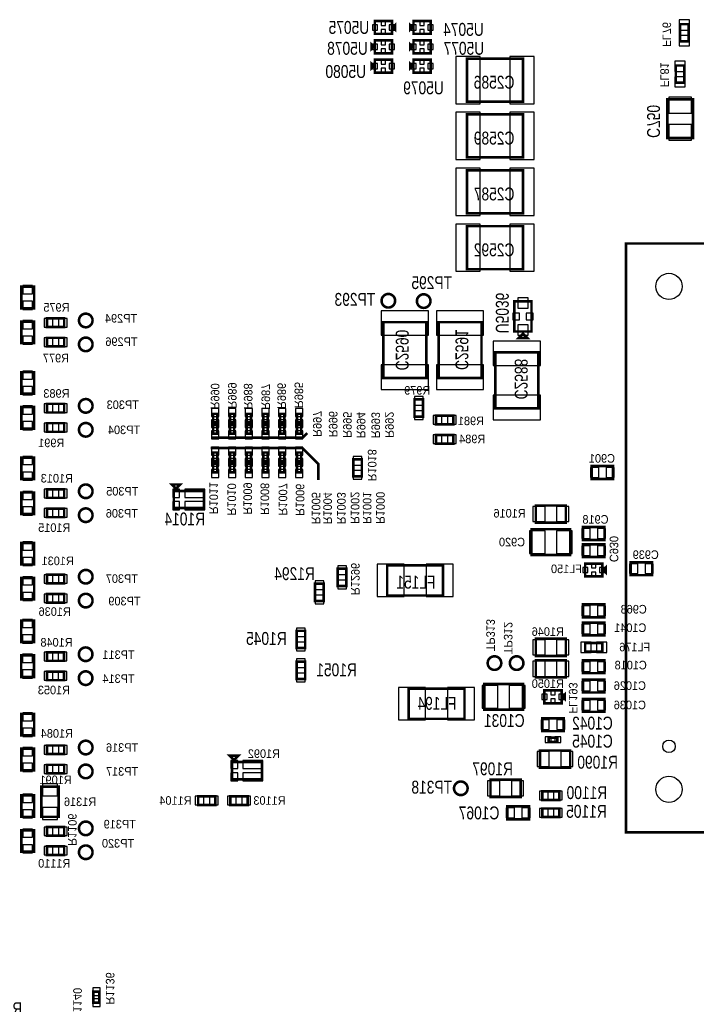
# Model space of a CAD drawing. Extents: x -197 to 9597, y -1478 to 7505.
# Tile 21 of 34: x 2459 to 4034, y 2121 to 4412. Entities that reach past the tile are written whole.
import ezdxf
from ezdxf.enums import TextEntityAlignment as Align

# ---------------------------------------------------------------- set-up
doc = ezdxf.new("R2010")
doc.units = 0
for name, color, linetype in [('BG_BASY', 231, 'CONTINUOUS'), ('PG_ASSEMBLY_BOTTOM', 52, 'CONTINUOUS'), ('PIN_BOTTOM', 1, 'CONTINUOUS'), ('RD_ASSEMBLY_BOTTOM', 52, 'CONTINUOUS')]:
    doc.layers.add(name, color=color, linetype=linetype)

msp = doc.modelspace()

# ---------------------------------------------------------------- linework, layer by layer
at = {"layer": 'BG_BASY', "const_width": 6}
for points in [[(2905.488, 3439), (3117.488, 3439), (3128.488, 3450)], [(2903.488, 3415), (3117.488, 3415), (3154.48, 3378.008), (3154.48, 3341.016)]]:
    msp.add_lwpolyline(points, dxfattribs=at)
at = {"layer": 'PG_ASSEMBLY_BOTTOM', "const_width": 6}
for points in [[(3325.665, 4378.792), (3285.665, 4378.792), (3285.665, 4408.792), (3325.665, 4408.792), (3325.665, 4378.792)], [(3333.165, 4388.792), (3333.165, 4398.792), (3328.165, 4393.792), (3333.165, 4388.792)], [(3368.165, 4398.792), (3368.165, 4388.792), (3373.165, 4393.792), (3368.165, 4398.792)], [(3375.665, 4408.792), (3415.665, 4408.792), (3415.665, 4378.792), (3375.665, 4378.792), (3375.665, 4408.792)], [(3996.488, 4361.398), (3996.488, 4401.398), (4016.488, 4401.398), (4016.488, 4361.398), (3996.488, 4361.398)], [(3278.165, 4353.792), (3278.165, 4343.792), (3283.165, 4348.792), (3278.165, 4353.792)], [(3285.665, 4363.792), (3325.665, 4363.792), (3325.665, 4333.792), (3285.665, 4333.792), (3285.665, 4363.792)], [(3368.165, 4353.792), (3368.165, 4343.792), (3373.165, 4348.792), (3368.165, 4353.792)], [(3375.665, 4363.792), (3415.665, 4363.792), (3415.665, 4333.792), (3375.665, 4333.792), (3375.665, 4363.792)], [(3278.165, 4308.792), (3278.165, 4298.792), (3283.165, 4303.792), (3278.165, 4308.792)], [(3285.665, 4318.792), (3325.665, 4318.792), (3325.665, 4288.792), (3285.665, 4288.792), (3285.665, 4318.792)], [(3368.165, 4308.792), (3368.165, 4298.792), (3373.165, 4303.792), (3368.165, 4308.792)], [(3375.665, 4318.792), (3415.665, 4318.792), (3415.665, 4288.792), (3375.665, 4288.792), (3375.665, 4318.792)], [(3500.488, 4321.292), (3500.488, 4221.292), (3630.488, 4221.292), (3630.488, 4321.292), (3500.488, 4321.292)], [(4006.488, 4305.292), (4006.488, 4265.292), (3986.488, 4265.292), (3986.488, 4305.292), (4006.488, 4305.292)], [(4026.488, 4226.292), (4026.488, 4136.292), (3966.488, 4136.292), (3966.488, 4226.292), (4026.488, 4226.292)], [(3500.488, 4191.292), (3500.488, 4091.292), (3630.488, 4091.292), (3630.488, 4191.292), (3500.488, 4191.292)], [(3500.488, 4061.292), (3500.488, 3961.292), (3630.488, 3961.292), (3630.488, 4061.292), (3500.488, 4061.292)], [(3500.488, 3931.292), (3500.488, 3831.292), (3630.488, 3831.292), (3630.488, 3931.292), (3500.488, 3931.292)], [(5240.732, 3891.016), (3870.732, 3891.016), (3870.732, 2521.016), (5240.732, 2521.016), (5240.732, 3891.016)], [(2492.555, 3790.339), (2492.555, 3740.339), (2462.555, 3740.339), (2462.555, 3790.339), (2492.555, 3790.339)], [(3610.488, 3686.296), (3610.488, 3756.296), (3650.488, 3756.296), (3650.488, 3686.296), (3610.488, 3686.296)], [(2492.555, 3709.118), (2492.555, 3659.118), (2462.555, 3659.118), (2462.555, 3709.118), (2492.555, 3709.118)], [(2522.555, 3716.618), (2562.555, 3716.618), (2562.555, 3696.618), (2522.555, 3696.618), (2522.555, 3716.618)], [(3405.488, 3708), (3305.488, 3708), (3305.488, 3578), (3405.488, 3578), (3405.488, 3708)], [(3534.086, 3707.89), (3434.086, 3707.89), (3434.086, 3577.89), (3534.086, 3577.89), (3534.086, 3707.89)], [(2522.555, 3671.618), (2562.555, 3671.618), (2562.555, 3651.618), (2522.555, 3651.618), (2522.555, 3671.618)], [(3620.488, 3671.296), (3640.488, 3671.296), (3630.488, 3681.296), (3620.488, 3671.296)], [(3666.488, 3637.5), (3566.488, 3637.5), (3566.488, 3507.5), (3666.488, 3507.5), (3666.488, 3637.5)], [(2492.555, 3591.599), (2492.555, 3541.599), (2462.555, 3541.599), (2462.555, 3591.599), (2492.555, 3591.599)], [(3378, 3488.15), (3378, 3528.15), (3398, 3528.15), (3398, 3488.15), (3378, 3488.15)], [(2492.555, 3510.378), (2492.555, 3460.378), (2462.555, 3460.378), (2462.555, 3510.378), (2492.555, 3510.378)], [(2522.555, 3517.878), (2562.555, 3517.878), (2562.555, 3497.878), (2522.555, 3497.878), (2522.555, 3517.878)], [(2909.275, 3474.76), (2909.275, 3494.76), (2919.275, 3494.76), (2919.275, 3474.76), (2909.275, 3474.76)], [(2948.275, 3474.76), (2948.275, 3494.76), (2958.275, 3494.76), (2958.275, 3474.76), (2948.275, 3474.76)], [(2987.275, 3474.76), (2987.275, 3494.76), (2997.275, 3494.76), (2997.275, 3474.76), (2987.275, 3474.76)], [(3026.275, 3474.76), (3026.275, 3494.76), (3036.275, 3494.76), (3036.275, 3474.76), (3026.275, 3474.76)], [(3065.275, 3474.76), (3065.275, 3494.76), (3075.275, 3494.76), (3075.275, 3474.76), (3065.275, 3474.76)], [(3104.275, 3474.76), (3104.275, 3494.76), (3114.275, 3494.76), (3114.275, 3474.76), (3104.275, 3474.76)], [(3468.338, 3470.512), (3428.338, 3470.512), (3428.338, 3490.512), (3468.338, 3490.512), (3468.338, 3470.512)], [(2522.555, 3472.878), (2562.555, 3472.878), (2562.555, 3452.878), (2522.555, 3452.878), (2522.555, 3472.878)], [(2919.275, 3468.776), (2919.275, 3448.776), (2909.275, 3448.776), (2909.275, 3468.776), (2919.275, 3468.776)], [(2958.275, 3468.776), (2958.275, 3448.776), (2948.275, 3448.776), (2948.275, 3468.776), (2958.275, 3468.776)], [(2997.275, 3468.776), (2997.275, 3448.776), (2987.275, 3448.776), (2987.275, 3468.776), (2997.275, 3468.776)], [(3036.275, 3468.776), (3036.275, 3448.776), (3026.275, 3448.776), (3026.275, 3468.776), (3036.275, 3468.776)], [(3075.275, 3468.776), (3075.275, 3448.776), (3065.275, 3448.776), (3065.275, 3468.776), (3075.275, 3468.776)], [(3114.275, 3468.776), (3114.275, 3448.776), (3104.275, 3448.776), (3104.275, 3468.776), (3114.275, 3468.776)], [(3468.338, 3425.512), (3428.338, 3425.512), (3428.338, 3445.512), (3468.338, 3445.512), (3468.338, 3425.512)], [(2492.555, 3392.859), (2492.555, 3342.859), (2462.555, 3342.859), (2462.555, 3392.859), (2492.555, 3392.859)], [(2909.275, 3384.76), (2909.275, 3404.76), (2919.275, 3404.76), (2919.275, 3384.76), (2909.275, 3384.76)], [(2948.275, 3384.76), (2948.275, 3404.76), (2958.275, 3404.76), (2958.275, 3384.76), (2948.275, 3384.76)], [(2987.275, 3384.76), (2987.275, 3404.76), (2997.275, 3404.76), (2997.275, 3384.76), (2987.275, 3384.76)], [(3026.275, 3384.76), (3026.275, 3404.76), (3036.275, 3404.76), (3036.275, 3384.76), (3026.275, 3384.76)], [(3065.275, 3384.76), (3065.275, 3404.76), (3075.275, 3404.76), (3075.275, 3384.76), (3065.275, 3384.76)], [(3104.275, 3384.76), (3104.275, 3404.76), (3114.275, 3404.76), (3114.275, 3384.76), (3104.275, 3384.76)], [(3255.48, 3389.016), (3255.48, 3349.016), (3235.48, 3349.016), (3235.48, 3389.016), (3255.48, 3389.016)], [(2919.275, 3378.776), (2919.275, 3358.776), (2909.275, 3358.776), (2909.275, 3378.776), (2919.275, 3378.776)], [(2958.275, 3378.776), (2958.275, 3358.776), (2948.275, 3358.776), (2948.275, 3378.776), (2958.275, 3378.776)], [(2997.275, 3378.776), (2997.275, 3358.776), (2987.275, 3358.776), (2987.275, 3378.776), (2997.275, 3378.776)], [(3036.275, 3378.776), (3036.275, 3358.776), (3026.275, 3358.776), (3026.275, 3378.776), (3036.275, 3378.776)], [(3075.275, 3378.776), (3075.275, 3358.776), (3065.275, 3358.776), (3065.275, 3378.776), (3075.275, 3378.776)], [(3114.275, 3378.776), (3114.275, 3358.776), (3104.275, 3358.776), (3104.275, 3378.776), (3114.275, 3378.776)], [(3840.488, 3343.292), (3790.488, 3343.292), (3790.488, 3373.292), (3840.488, 3373.292), (3840.488, 3343.292)], [(2522.555, 3319.138), (2562.555, 3319.138), (2562.555, 3299.138), (2522.555, 3299.138), (2522.555, 3319.138)], [(2812.807, 3330.292), (2832.807, 3330.292), (2822.807, 3320.292), (2812.807, 3330.292)], [(2492.555, 3311.638), (2492.555, 3261.638), (2462.555, 3261.638), (2462.555, 3311.638), (2492.555, 3311.638)], [(2817.807, 3315.292), (2817.807, 3275.292), (2887.807, 3275.292), (2887.807, 3315.292), (2817.807, 3315.292)], [(2522.555, 3274.138), (2562.555, 3274.138), (2562.555, 3254.138), (2522.555, 3254.138), (2522.555, 3274.138)], [(3730.488, 3241.292), (3660.488, 3241.292), (3660.488, 3281.292), (3730.488, 3281.292), (3730.488, 3241.292)], [(3820.488, 3201.292), (3770.488, 3201.292), (3770.488, 3231.292), (3820.488, 3231.292), (3820.488, 3201.292)], [(3740.488, 3166.292), (3650.488, 3166.292), (3650.488, 3226.292), (3740.488, 3226.292), (3740.488, 3166.292)], [(2492.555, 3194.118), (2492.555, 3144.118), (2462.555, 3144.118), (2462.555, 3194.118), (2492.555, 3194.118)], [(3820.488, 3161.292), (3770.488, 3161.292), (3770.488, 3191.292), (3820.488, 3191.292), (3820.488, 3161.292)], [(3314.488, 3142), (3444.488, 3142), (3444.488, 3072), (3314.488, 3072), (3314.488, 3142)], [(3815.488, 3116.292), (3775.488, 3116.292), (3775.488, 3146.292), (3815.488, 3146.292), (3815.488, 3116.292)], [(3822.988, 3126.292), (3822.988, 3136.292), (3817.988, 3131.292), (3822.988, 3126.292)], [(3931.413, 3119.292), (3881.413, 3119.292), (3881.413, 3149.292), (3931.413, 3149.292), (3931.413, 3119.292)], [(2492.555, 3112.902), (2492.555, 3062.902), (2462.555, 3062.902), (2462.555, 3112.902), (2492.555, 3112.902)], [(2522.555, 3120.402), (2562.555, 3120.402), (2562.555, 3100.402), (2522.555, 3100.402), (2522.555, 3120.402)], [(3199.441, 3094.327), (3199.441, 3134.327), (3219.441, 3134.327), (3219.441, 3094.327), (3199.441, 3094.327)], [(3166.689, 3099.335), (3166.689, 3059.335), (3146.689, 3059.335), (3146.689, 3099.335), (3166.689, 3099.335)], [(2522.555, 3075.402), (2562.555, 3075.402), (2562.555, 3055.402), (2522.555, 3055.402), (2522.555, 3075.402)], [(3820.488, 3021.292), (3770.488, 3021.292), (3770.488, 3051.292), (3820.488, 3051.292), (3820.488, 3021.292)], [(2492.326, 3013.701), (2492.326, 2963.701), (2462.326, 2963.701), (2462.326, 3013.701), (2492.326, 3013.701)], [(3820.48, 2979.016), (3770.48, 2979.016), (3770.48, 3009.016), (3820.48, 3009.016), (3820.48, 2979.016)], [(3123.488, 2989.756), (3123.488, 2949.756), (3103.488, 2949.756), (3103.488, 2989.756), (3123.488, 2989.756)], [(3660.488, 2971.292), (3730.488, 2971.292), (3730.488, 2931.292), (3660.488, 2931.292), (3660.488, 2971.292)], [(3815.488, 2941.292), (3775.488, 2941.292), (3775.488, 2961.292), (3815.488, 2961.292), (3815.488, 2941.292)], [(2492.326, 2932.481), (2492.326, 2882.481), (2462.326, 2882.481), (2462.326, 2932.481), (2492.326, 2932.481)], [(2522.326, 2939.981), (2562.326, 2939.981), (2562.326, 2919.981), (2522.326, 2919.981), (2522.326, 2939.981)], [(3103.488, 2877.827), (3103.488, 2917.827), (3123.488, 2917.827), (3123.488, 2877.827), (3103.488, 2877.827)], [(3660.488, 2921.292), (3730.488, 2921.292), (3730.488, 2881.292), (3660.488, 2881.292), (3660.488, 2921.292)], [(3820.488, 2891.292), (3770.488, 2891.292), (3770.488, 2921.292), (3820.488, 2921.292), (3820.488, 2891.292)], [(2522.326, 2894.981), (2562.326, 2894.981), (2562.326, 2874.981), (2522.326, 2874.981), (2522.326, 2894.981)], [(3630.488, 2806.292), (3540.488, 2806.292), (3540.488, 2866.292), (3630.488, 2866.292), (3630.488, 2806.292)], [(3820.488, 2846.292), (3770.488, 2846.292), (3770.488, 2876.292), (3820.488, 2876.292), (3820.488, 2846.292)], [(3364.488, 2855), (3494.488, 2855), (3494.488, 2785), (3364.488, 2785), (3364.488, 2855)], [(3720.488, 2821.292), (3680.488, 2821.292), (3680.488, 2851.292), (3720.488, 2851.292), (3720.488, 2821.292)], [(3727.988, 2831.292), (3727.988, 2841.292), (3722.988, 2836.292), (3727.988, 2831.292)], [(3820.488, 2801.292), (3770.488, 2801.292), (3770.488, 2831.292), (3820.488, 2831.292), (3820.488, 2801.292)], [(2492.555, 2796.638), (2492.555, 2746.638), (2462.555, 2746.638), (2462.555, 2796.638), (2492.555, 2796.638)], [(3725.488, 2756.292), (3675.488, 2756.292), (3675.488, 2786.292), (3725.488, 2786.292), (3725.488, 2756.292)], [(3710.488, 2731.292), (3690.488, 2731.292), (3690.488, 2741.292), (3710.488, 2741.292), (3710.488, 2731.292)], [(2492.555, 2715.422), (2492.555, 2665.422), (2462.555, 2665.422), (2462.555, 2715.422), (2492.555, 2715.422)], [(2522.555, 2722.922), (2562.555, 2722.922), (2562.555, 2702.922), (2522.555, 2702.922), (2522.555, 2722.922)], [(3670.488, 2711.292), (3740.488, 2711.292), (3740.488, 2671.292), (3670.488, 2671.292), (3670.488, 2711.292)], [(2522.555, 2677.922), (2562.555, 2677.922), (2562.555, 2657.922), (2522.555, 2657.922), (2522.555, 2677.922)], [(2947.988, 2699.292), (2967.988, 2699.292), (2957.988, 2689.292), (2947.988, 2699.292)], [(2952.988, 2684.292), (2952.988, 2644.292), (3022.988, 2644.292), (3022.988, 2684.292), (2952.988, 2684.292)], [(3554.988, 2643.292), (3624.988, 2643.292), (3624.988, 2603.292), (3554.988, 2603.292), (3554.988, 2643.292)], [(2549.488, 2627), (2549.488, 2557), (2509.488, 2557), (2509.488, 2627), (2549.488, 2627)], [(3715.488, 2596.292), (3675.488, 2596.292), (3675.488, 2616.292), (3715.488, 2616.292), (3715.488, 2596.292)], [(2492.555, 2606.859), (2492.555, 2556.859), (2462.555, 2556.859), (2462.555, 2606.859), (2492.555, 2606.859)], [(2874.358, 2604.721), (2914.358, 2604.721), (2914.358, 2584.721), (2874.358, 2584.721), (2874.358, 2604.721)], [(2989.539, 2584.721), (2949.539, 2584.721), (2949.539, 2604.721), (2989.539, 2604.721), (2989.539, 2584.721)], [(3644.488, 2551.292), (3594.488, 2551.292), (3594.488, 2581.292), (3644.488, 2581.292), (3644.488, 2551.292)], [(3675.488, 2576.292), (3715.488, 2576.292), (3715.488, 2556.292), (3675.488, 2556.292), (3675.488, 2576.292)], [(2492.555, 2525.638), (2492.555, 2475.638), (2462.555, 2475.638), (2462.555, 2525.638), (2492.555, 2525.638)], [(2522.555, 2533.138), (2562.555, 2533.138), (2562.555, 2513.138), (2522.555, 2513.138), (2522.555, 2533.138)], [(2522.555, 2488.138), (2562.555, 2488.138), (2562.555, 2468.138), (2522.555, 2468.138), (2522.555, 2488.138)], [(2630.598, 2124.488), (2630.598, 2150.091), (2644.378, 2150.091), (2644.378, 2124.488), (2630.598, 2124.488)]]:
    msp.add_lwpolyline(points, dxfattribs=at)
for points in [[(3333, 3757.792, 0.999984), (3301.376, 3757.789, 1.000016), (3333, 3757.792)], [(3415.299, 3757, 0.999984), (3383.677, 3757.001, 1.000016), (3415.299, 3757)], [(2628.531, 3711.929, 0.999997), (2596.905, 3711.931, 1.000003), (2628.531, 3711.929)], [(2628.531, 3656.311, 0.999997), (2596.905, 3656.309, 1.000003), (2628.531, 3656.311)], [(2628.531, 3513.189, 0.999997), (2596.905, 3513.191, 1.000003), (2628.531, 3513.189)], [(2628.531, 3457.571, 0.999997), (2596.905, 3457.569, 1.000003), (2628.531, 3457.571)], [(2628.531, 3314.449, 0.999997), (2596.905, 3314.451, 1.000003), (2628.531, 3314.449)], [(2628.531, 3258.831, 0.999997), (2596.905, 3258.829, 1.000003), (2628.531, 3258.831)], [(2628.531, 3115.709, 0.999997), (2596.905, 3115.711, 1.000003), (2628.531, 3115.709)], [(2628.531, 3060.091, 0.999997), (2596.905, 3060.089, 1.000003), (2628.531, 3060.091)], [(2628.299, 2935.292, 0.999984), (2596.677, 2935.289, 1.000016), (2628.299, 2935.292)], [(3580.098, 2914.689, 0.999984), (3548.478, 2914.692, 1.000016), (3580.098, 2914.689)], [(3631.7, 2914.689, 0.999984), (3600.076, 2914.692, 1.000016), (3631.7, 2914.689)], [(2628.299, 2879.67, 0.999984), (2596.677, 2879.671, 1.000016), (2628.299, 2879.67)], [(2628.531, 2718.229, 0.999997), (2596.905, 2718.231, 1.000003), (2628.531, 2718.229)], [(2628.531, 2662.61, 0.999997), (2596.905, 2662.61, 1.000003), (2628.531, 2662.61)], [(3501.7, 2623.292, 0.999984), (3470.076, 2623.289, 1.000016), (3501.7, 2623.292)], [(2628.531, 2530.118, 0.999997), (2596.905, 2530.122, 1.000003), (2628.531, 2530.118)], [(2628.531, 2474.5, 0.999997), (2596.905, 2474.5, 1.000003), (2628.531, 2474.5)]]:
    msp.add_lwpolyline(points, format="xyb", dxfattribs=at)
at = {"layer": 'PIN_BOTTOM'}
for points in [[(3291.98, 4387.792), (3291.98, 4399.792), (3279.98, 4399.792), (3279.98, 4387.792)], [(3310.665, 4398.635), (3310.665, 4408.635), (3300.665, 4408.635), (3300.665, 4398.635)], [(3331.35, 4387.792), (3331.35, 4399.792), (3319.35, 4399.792), (3319.35, 4387.792)], [(3369.98, 4399.792), (3369.98, 4387.792), (3381.98, 4387.792), (3381.98, 4399.792)], [(3390.665, 4408.635), (3390.665, 4398.635), (3400.665, 4398.635), (3400.665, 4408.635)], [(3409.35, 4399.792), (3409.35, 4387.792), (3421.35, 4387.792), (3421.35, 4399.792)], [(3994.498, 4387.518), (4018.478, 4387.518), (4018.478, 4411.498), (3994.498, 4411.498)], [(3310.665, 4378.949), (3310.665, 4388.949), (3300.665, 4388.949), (3300.665, 4378.949)], [(3390.665, 4388.949), (3390.665, 4378.949), (3400.665, 4378.949), (3400.665, 4388.949)], [(3279.98, 4354.792), (3279.98, 4342.792), (3291.98, 4342.792), (3291.98, 4354.792)], [(3300.665, 4363.635), (3300.665, 4353.635), (3310.665, 4353.635), (3310.665, 4363.635)], [(3319.35, 4354.792), (3319.35, 4342.792), (3331.35, 4342.792), (3331.35, 4354.792)], [(3369.98, 4354.792), (3369.98, 4342.792), (3381.98, 4342.792), (3381.98, 4354.792)], [(3390.665, 4363.635), (3390.665, 4353.635), (3400.665, 4353.635), (3400.665, 4363.635)], [(3409.35, 4354.792), (3409.35, 4342.792), (3421.35, 4342.792), (3421.35, 4354.792)], [(3994.498, 4351.298), (4018.478, 4351.298), (4018.478, 4375.278), (3994.498, 4375.278)], [(3300.665, 4343.949), (3300.665, 4333.949), (3310.665, 4333.949), (3310.665, 4343.949)], [(3390.665, 4343.949), (3390.665, 4333.949), (3400.665, 4333.949), (3400.665, 4343.949)], [(3279.98, 4309.792), (3279.98, 4297.792), (3291.98, 4297.792), (3291.98, 4309.792)], [(3300.665, 4318.635), (3300.665, 4308.635), (3310.665, 4308.635), (3310.665, 4318.635)], [(3319.35, 4309.792), (3319.35, 4297.792), (3331.35, 4297.792), (3331.35, 4309.792)], [(3369.98, 4309.792), (3369.98, 4297.792), (3381.98, 4297.792), (3381.98, 4309.792)], [(3390.665, 4318.635), (3390.665, 4308.635), (3400.665, 4308.635), (3400.665, 4318.635)], [(3409.35, 4309.792), (3409.35, 4297.792), (3421.35, 4297.792), (3421.35, 4309.792)], [(3530.996, 4326.292), (3473.996, 4326.292), (3473.996, 4216.292), (3530.996, 4216.292)], [(3656.98, 4326.292), (3599.98, 4326.292), (3599.98, 4216.292), (3656.98, 4216.292)], [(4008.478, 4315.392), (3984.498, 4315.392), (3984.498, 4291.412), (4008.478, 4291.412)], [(3300.665, 4298.949), (3300.665, 4288.949), (3310.665, 4288.949), (3310.665, 4298.949)], [(3390.665, 4298.949), (3390.665, 4288.949), (3400.665, 4288.949), (3400.665, 4298.949)], [(4008.478, 4279.172), (3984.498, 4279.172), (3984.498, 4255.192), (4008.478, 4255.192)], [(4022.988, 4231.288), (3969.988, 4231.288), (3969.988, 4194.288), (4022.988, 4194.288)], [(3530.996, 4196.292), (3473.996, 4196.292), (3473.996, 4086.292), (3530.996, 4086.292)], [(3656.98, 4196.292), (3599.98, 4196.292), (3599.98, 4086.292), (3656.98, 4086.292)], [(4022.988, 4168.296), (3969.988, 4168.296), (3969.988, 4131.296), (4022.988, 4131.296)], [(3530.996, 4066.292), (3473.996, 4066.292), (3473.996, 3956.292), (3530.996, 3956.292)], [(3656.98, 4066.292), (3599.98, 4066.292), (3599.98, 3956.292), (3656.98, 3956.292)], [(3530.996, 3936.292), (3473.996, 3936.292), (3473.996, 3826.292), (3530.996, 3826.292)], [(3656.98, 3936.292), (3599.98, 3936.292), (3599.98, 3826.292), (3656.98, 3826.292)], [(2489.055, 3792.949), (2466.055, 3792.949), (2466.055, 3773.949), (2489.055, 3773.949)], [(3618.488, 3740.792), (3642.488, 3740.792), (3642.488, 3764.792), (3618.488, 3764.792)], [(2489.055, 3756.729), (2466.055, 3756.729), (2466.055, 3737.729), (2489.055, 3737.729)], [(3410.488, 3677.492), (3410.488, 3734.492), (3300.488, 3734.492), (3300.488, 3677.492)], [(2489.055, 3711.728), (2466.055, 3711.728), (2466.055, 3692.728), (2489.055, 3692.728)], [(2516.02, 3716.618), (2516.02, 3696.618), (2536.02, 3696.618), (2536.02, 3716.618)], [(2549.09, 3716.618), (2549.09, 3696.618), (2569.09, 3696.618), (2569.09, 3716.618)], [(3539.086, 3677.382), (3539.086, 3734.382), (3429.086, 3734.382), (3429.086, 3677.382)], [(3606.74, 3713.296), (3622.74, 3713.296), (3622.74, 3729.296), (3606.74, 3729.296)], [(3638.236, 3713.296), (3654.236, 3713.296), (3654.236, 3729.296), (3638.236, 3729.296)], [(3618.488, 3677.8), (3642.488, 3677.8), (3642.488, 3701.8), (3618.488, 3701.8)], [(2489.055, 3675.508), (2466.055, 3675.508), (2466.055, 3656.508), (2489.055, 3656.508)], [(2516.02, 3671.618), (2516.02, 3651.618), (2536.02, 3651.618), (2536.02, 3671.618)], [(2549.09, 3671.618), (2549.09, 3651.618), (2569.09, 3651.618), (2569.09, 3671.618)], [(3671.488, 3606.992), (3671.488, 3663.992), (3561.488, 3663.992), (3561.488, 3606.992)], [(3410.488, 3551.508), (3410.488, 3608.508), (3300.488, 3608.508), (3300.488, 3551.508)], [(3539.086, 3551.398), (3539.086, 3608.398), (3429.086, 3608.398), (3429.086, 3551.398)], [(2489.055, 3594.209), (2466.055, 3594.209), (2466.055, 3575.209), (2489.055, 3575.209)], [(2489.055, 3557.989), (2466.055, 3557.989), (2466.055, 3538.989), (2489.055, 3538.989)], [(3378, 3514.685), (3398, 3514.685), (3398, 3534.685), (3378, 3534.685)], [(3671.488, 3481.008), (3671.488, 3538.008), (3561.488, 3538.008), (3561.488, 3481.008)], [(2489.055, 3512.988), (2466.055, 3512.988), (2466.055, 3493.988), (2489.055, 3493.988)], [(2516.02, 3517.878), (2516.02, 3497.878), (2536.02, 3497.878), (2536.02, 3517.878)], [(2549.09, 3517.878), (2549.09, 3497.878), (2569.09, 3497.878), (2569.09, 3517.878)], [(2905.775, 3488.752), (2922.775, 3488.752), (2922.775, 3506.752), (2905.775, 3506.752)], [(2944.775, 3488.752), (2961.775, 3488.752), (2961.775, 3506.752), (2944.775, 3506.752)], [(2983.775, 3488.752), (3000.775, 3488.752), (3000.775, 3506.752), (2983.775, 3506.752)], [(3022.775, 3488.752), (3039.775, 3488.752), (3039.775, 3506.752), (3022.775, 3506.752)], [(3061.775, 3488.752), (3078.775, 3488.752), (3078.775, 3506.752), (3061.775, 3506.752)], [(3100.775, 3488.752), (3117.775, 3488.752), (3117.775, 3506.752), (3100.775, 3506.752)], [(3378, 3481.615), (3398, 3481.615), (3398, 3501.615), (3378, 3501.615)], [(3441.803, 3470.512), (3441.803, 3490.512), (3421.803, 3490.512), (3421.803, 3470.512)], [(3474.873, 3470.512), (3474.873, 3490.512), (3454.873, 3490.512), (3454.873, 3470.512)], [(2489.055, 3476.768), (2466.055, 3476.768), (2466.055, 3457.768), (2489.055, 3457.768)], [(2516.02, 3472.878), (2516.02, 3452.878), (2536.02, 3452.878), (2536.02, 3472.878)], [(2549.09, 3472.878), (2549.09, 3452.878), (2569.09, 3452.878), (2569.09, 3472.878)], [(2922.775, 3480.768), (2905.775, 3480.768), (2905.775, 3462.768), (2922.775, 3462.768)], [(2905.775, 3462.768), (2922.775, 3462.768), (2922.775, 3480.768), (2905.775, 3480.768)], [(2961.775, 3480.768), (2944.775, 3480.768), (2944.775, 3462.768), (2961.775, 3462.768)], [(2944.775, 3462.768), (2961.775, 3462.768), (2961.775, 3480.768), (2944.775, 3480.768)], [(3000.775, 3480.768), (2983.775, 3480.768), (2983.775, 3462.768), (3000.775, 3462.768)], [(2983.775, 3462.768), (3000.775, 3462.768), (3000.775, 3480.768), (2983.775, 3480.768)], [(3039.775, 3480.768), (3022.775, 3480.768), (3022.775, 3462.768), (3039.775, 3462.768)], [(3022.775, 3462.768), (3039.775, 3462.768), (3039.775, 3480.768), (3022.775, 3480.768)], [(3078.775, 3480.768), (3061.775, 3480.768), (3061.775, 3462.768), (3078.775, 3462.768)], [(3061.775, 3462.768), (3078.775, 3462.768), (3078.775, 3480.768), (3061.775, 3480.768)], [(3117.775, 3480.768), (3100.775, 3480.768), (3100.775, 3462.768), (3117.775, 3462.768)], [(3100.775, 3462.768), (3117.775, 3462.768), (3117.775, 3480.768), (3100.775, 3480.768)], [(2922.775, 3454.784), (2905.775, 3454.784), (2905.775, 3436.784), (2922.775, 3436.784)], [(2961.775, 3454.784), (2944.775, 3454.784), (2944.775, 3436.784), (2961.775, 3436.784)], [(3000.775, 3454.784), (2983.775, 3454.784), (2983.775, 3436.784), (3000.775, 3436.784)], [(3039.775, 3454.784), (3022.775, 3454.784), (3022.775, 3436.784), (3039.775, 3436.784)], [(3078.775, 3454.784), (3061.775, 3454.784), (3061.775, 3436.784), (3078.775, 3436.784)], [(3117.775, 3454.784), (3100.775, 3454.784), (3100.775, 3436.784), (3117.775, 3436.784)], [(3441.803, 3425.512), (3441.803, 3445.512), (3421.803, 3445.512), (3421.803, 3425.512)], [(3474.873, 3425.512), (3474.873, 3445.512), (3454.873, 3445.512), (3454.873, 3425.512)], [(2905.775, 3398.752), (2922.775, 3398.752), (2922.775, 3416.752), (2905.775, 3416.752)], [(2944.775, 3398.752), (2961.775, 3398.752), (2961.775, 3416.752), (2944.775, 3416.752)], [(2983.775, 3398.752), (3000.775, 3398.752), (3000.775, 3416.752), (2983.775, 3416.752)], [(3022.775, 3398.752), (3039.775, 3398.752), (3039.775, 3416.752), (3022.775, 3416.752)], [(3061.775, 3398.752), (3078.775, 3398.752), (3078.775, 3416.752), (3061.775, 3416.752)], [(3100.775, 3398.752), (3117.775, 3398.752), (3117.775, 3416.752), (3100.775, 3416.752)], [(2489.055, 3395.469), (2466.055, 3395.469), (2466.055, 3376.469), (2489.055, 3376.469)], [(3255.48, 3395.551), (3235.48, 3395.551), (3235.48, 3375.551), (3255.48, 3375.551)], [(2922.775, 3390.768), (2905.775, 3390.768), (2905.775, 3372.768), (2922.775, 3372.768)], [(2905.775, 3372.768), (2922.775, 3372.768), (2922.775, 3390.768), (2905.775, 3390.768)], [(2961.775, 3390.768), (2944.775, 3390.768), (2944.775, 3372.768), (2961.775, 3372.768)], [(2944.775, 3372.768), (2961.775, 3372.768), (2961.775, 3390.768), (2944.775, 3390.768)], [(3000.775, 3390.768), (2983.775, 3390.768), (2983.775, 3372.768), (3000.775, 3372.768)], [(2983.775, 3372.768), (3000.775, 3372.768), (3000.775, 3390.768), (2983.775, 3390.768)], [(3039.775, 3390.768), (3022.775, 3390.768), (3022.775, 3372.768), (3039.775, 3372.768)], [(3022.775, 3372.768), (3039.775, 3372.768), (3039.775, 3390.768), (3022.775, 3390.768)], [(3078.775, 3390.768), (3061.775, 3390.768), (3061.775, 3372.768), (3078.775, 3372.768)], [(3061.775, 3372.768), (3078.775, 3372.768), (3078.775, 3390.768), (3061.775, 3390.768)], [(3117.775, 3390.768), (3100.775, 3390.768), (3100.775, 3372.768), (3117.775, 3372.768)], [(3100.775, 3372.768), (3117.775, 3372.768), (3117.775, 3390.768), (3100.775, 3390.768)], [(3806.878, 3346.792), (3806.878, 3369.792), (3787.878, 3369.792), (3787.878, 3346.792)], [(3843.098, 3346.792), (3843.098, 3369.792), (3824.098, 3369.792), (3824.098, 3346.792)], [(2489.055, 3359.249), (2466.055, 3359.249), (2466.055, 3340.249), (2489.055, 3340.249)], [(2922.775, 3364.784), (2905.775, 3364.784), (2905.775, 3346.784), (2922.775, 3346.784)], [(2961.775, 3364.784), (2944.775, 3364.784), (2944.775, 3346.784), (2961.775, 3346.784)], [(3000.775, 3364.784), (2983.775, 3364.784), (2983.775, 3346.784), (3000.775, 3346.784)], [(3039.775, 3364.784), (3022.775, 3364.784), (3022.775, 3346.784), (3039.775, 3346.784)], [(3078.775, 3364.784), (3061.775, 3364.784), (3061.775, 3346.784), (3078.775, 3346.784)], [(3117.775, 3364.784), (3100.775, 3364.784), (3100.775, 3346.784), (3117.775, 3346.784)], [(3255.48, 3362.481), (3235.48, 3362.481), (3235.48, 3342.481), (3255.48, 3342.481)], [(2489.055, 3314.248), (2466.055, 3314.248), (2466.055, 3295.248), (2489.055, 3295.248)], [(2516.02, 3319.138), (2516.02, 3299.138), (2536.02, 3299.138), (2536.02, 3319.138)], [(2549.09, 3319.138), (2549.09, 3299.138), (2569.09, 3299.138), (2569.09, 3319.138)], [(2831.279, 3319.064), (2815.279, 3319.064), (2815.279, 3300.064), (2831.279, 3300.064)], [(2890.087, 3319.064), (2843.087, 3319.064), (2843.087, 3300.064), (2890.087, 3300.064)], [(2489.055, 3278.028), (2466.055, 3278.028), (2466.055, 3259.028), (2489.055, 3259.028)], [(2831.279, 3290.52), (2815.279, 3290.52), (2815.279, 3271.52), (2831.279, 3271.52)], [(2890.087, 3290.52), (2843.087, 3290.52), (2843.087, 3271.52), (2890.087, 3271.52)], [(3681.929, 3243.792), (3681.929, 3278.792), (3653.929, 3278.792), (3653.929, 3243.792)], [(3737.047, 3243.792), (3737.047, 3278.792), (3709.047, 3278.792), (3709.047, 3243.792)], [(2516.02, 3274.138), (2516.02, 3254.138), (2536.02, 3254.138), (2536.02, 3274.138)], [(2549.09, 3274.138), (2549.09, 3254.138), (2569.09, 3254.138), (2569.09, 3274.138)], [(3682.488, 3169.792), (3682.488, 3222.792), (3645.488, 3222.792), (3645.488, 3169.792)], [(3745.488, 3169.792), (3745.488, 3222.792), (3708.488, 3222.792), (3708.488, 3169.792)], [(3786.878, 3204.792), (3786.878, 3227.792), (3767.878, 3227.792), (3767.878, 3204.792)], [(3823.098, 3204.792), (3823.098, 3227.792), (3804.098, 3227.792), (3804.098, 3204.792)], [(2489.055, 3196.728), (2466.055, 3196.728), (2466.055, 3177.728), (2489.055, 3177.728)], [(3786.878, 3164.792), (3786.878, 3187.792), (3767.878, 3187.792), (3767.878, 3164.792)], [(3823.098, 3164.792), (3823.098, 3187.792), (3804.098, 3187.792), (3804.098, 3164.792)], [(2489.055, 3160.508), (2466.055, 3160.508), (2466.055, 3141.508), (2489.055, 3141.508)], [(3199.441, 3120.862), (3219.441, 3120.862), (3219.441, 3140.862), (3199.441, 3140.862)], [(3290.901, 3144.5), (3290.901, 3069.5), (3353.901, 3069.5), (3353.901, 3144.5)], [(3405.075, 3144.5), (3405.075, 3069.5), (3468.075, 3069.5), (3468.075, 3144.5)], [(3800.488, 3136.135), (3800.488, 3146.135), (3790.488, 3146.135), (3790.488, 3136.135)], [(3897.803, 3122.792), (3897.803, 3145.792), (3878.803, 3145.792), (3878.803, 3122.792)], [(3934.023, 3122.792), (3934.023, 3145.792), (3915.023, 3145.792), (3915.023, 3122.792)], [(2516.02, 3120.402), (2516.02, 3100.402), (2536.02, 3100.402), (2536.02, 3120.402)], [(2549.09, 3120.402), (2549.09, 3100.402), (2569.09, 3100.402), (2569.09, 3120.402)], [(3781.803, 3125.292), (3781.803, 3137.292), (3769.803, 3137.292), (3769.803, 3125.292)], [(3800.488, 3116.449), (3800.488, 3126.449), (3790.488, 3126.449), (3790.488, 3116.449)], [(3821.173, 3125.292), (3821.173, 3137.292), (3809.173, 3137.292), (3809.173, 3125.292)], [(2489.055, 3115.512), (2466.055, 3115.512), (2466.055, 3096.512), (2489.055, 3096.512)], [(3166.689, 3105.87), (3146.689, 3105.87), (3146.689, 3085.87), (3166.689, 3085.87)], [(3199.441, 3087.792), (3219.441, 3087.792), (3219.441, 3107.792), (3199.441, 3107.792)], [(2489.055, 3079.292), (2466.055, 3079.292), (2466.055, 3060.292), (2489.055, 3060.292)], [(2516.02, 3075.402), (2516.02, 3055.402), (2536.02, 3055.402), (2536.02, 3075.402)], [(2549.09, 3075.402), (2549.09, 3055.402), (2569.09, 3055.402), (2569.09, 3075.402)], [(3166.689, 3072.8), (3146.689, 3072.8), (3146.689, 3052.8), (3166.689, 3052.8)], [(3786.878, 3024.792), (3786.878, 3047.792), (3767.878, 3047.792), (3767.878, 3024.792)], [(3823.098, 3024.792), (3823.098, 3047.792), (3804.098, 3047.792), (3804.098, 3024.792)], [(2488.826, 3016.311), (2465.826, 3016.311), (2465.826, 2997.311), (2488.826, 2997.311)], [(3786.87, 2982.516), (3786.87, 3005.516), (3767.87, 3005.516), (3767.87, 2982.516)], [(3823.09, 2982.516), (3823.09, 3005.516), (3804.09, 3005.516), (3804.09, 2982.516)], [(2488.826, 2980.091), (2465.826, 2980.091), (2465.826, 2961.091), (2488.826, 2961.091)], [(3123.488, 2996.291), (3103.488, 2996.291), (3103.488, 2976.291), (3123.488, 2976.291)], [(3123.488, 2963.221), (3103.488, 2963.221), (3103.488, 2943.221), (3123.488, 2943.221)], [(3653.929, 2968.792), (3653.929, 2933.792), (3681.929, 2933.792), (3681.929, 2968.792)], [(3709.047, 2968.792), (3709.047, 2933.792), (3737.047, 2933.792), (3737.047, 2968.792)], [(3789.368, 2939.302), (3789.368, 2963.282), (3765.388, 2963.282), (3765.388, 2939.302)], [(3825.588, 2939.302), (3825.588, 2963.282), (3801.608, 2963.282), (3801.608, 2939.302)], [(2488.826, 2935.091), (2465.826, 2935.091), (2465.826, 2916.091), (2488.826, 2916.091)], [(2515.791, 2939.981), (2515.791, 2919.981), (2535.791, 2919.981), (2535.791, 2939.981)], [(2548.861, 2939.981), (2548.861, 2919.981), (2568.861, 2919.981), (2568.861, 2939.981)], [(3103.488, 2904.362), (3123.488, 2904.362), (3123.488, 2924.362), (3103.488, 2924.362)], [(3653.929, 2918.792), (3653.929, 2883.792), (3681.929, 2883.792), (3681.929, 2918.792)], [(3709.047, 2918.792), (3709.047, 2883.792), (3737.047, 2883.792), (3737.047, 2918.792)], [(3786.878, 2894.792), (3786.878, 2917.792), (3767.878, 2917.792), (3767.878, 2894.792)], [(3823.098, 2894.792), (3823.098, 2917.792), (3804.098, 2917.792), (3804.098, 2894.792)], [(2488.826, 2898.871), (2465.826, 2898.871), (2465.826, 2879.871), (2488.826, 2879.871)], [(2515.791, 2894.981), (2515.791, 2874.981), (2535.791, 2874.981), (2535.791, 2894.981)], [(2548.861, 2894.981), (2548.861, 2874.981), (2568.861, 2874.981), (2568.861, 2894.981)], [(3103.488, 2871.292), (3123.488, 2871.292), (3123.488, 2891.292), (3103.488, 2891.292)], [(3786.878, 2849.792), (3786.878, 2872.792), (3767.878, 2872.792), (3767.878, 2849.792)], [(3823.098, 2849.792), (3823.098, 2872.792), (3804.098, 2872.792), (3804.098, 2849.792)], [(3340.901, 2857.5), (3340.901, 2782.5), (3403.901, 2782.5), (3403.901, 2857.5)], [(3455.075, 2857.5), (3455.075, 2782.5), (3518.075, 2782.5), (3518.075, 2857.5)], [(3572.488, 2809.792), (3572.488, 2862.792), (3535.488, 2862.792), (3535.488, 2809.792)], [(3635.488, 2809.792), (3635.488, 2862.792), (3598.488, 2862.792), (3598.488, 2809.792)], [(3686.803, 2830.292), (3686.803, 2842.292), (3674.803, 2842.292), (3674.803, 2830.292)], [(3705.488, 2841.135), (3705.488, 2851.135), (3695.488, 2851.135), (3695.488, 2841.135)], [(3726.173, 2830.292), (3726.173, 2842.292), (3714.173, 2842.292), (3714.173, 2830.292)], [(3705.488, 2821.449), (3705.488, 2831.449), (3695.488, 2831.449), (3695.488, 2821.449)], [(3786.878, 2804.792), (3786.878, 2827.792), (3767.878, 2827.792), (3767.878, 2804.792)], [(3823.098, 2804.792), (3823.098, 2827.792), (3804.098, 2827.792), (3804.098, 2804.792)], [(2489.055, 2799.248), (2466.055, 2799.248), (2466.055, 2780.248), (2489.055, 2780.248)], [(3691.878, 2759.792), (3691.878, 2782.792), (3672.878, 2782.792), (3672.878, 2759.792)], [(3728.098, 2759.792), (3728.098, 2782.792), (3709.098, 2782.792), (3709.098, 2759.792)], [(2489.055, 2763.028), (2466.055, 2763.028), (2466.055, 2744.028), (2489.055, 2744.028)], [(3696.468, 2729.792), (3696.468, 2742.792), (3682.468, 2742.792), (3682.468, 2729.792)], [(3718.508, 2729.792), (3718.508, 2742.792), (3704.508, 2742.792), (3704.508, 2729.792)], [(2489.055, 2718.032), (2466.055, 2718.032), (2466.055, 2699.032), (2489.055, 2699.032)], [(2516.02, 2722.922), (2516.02, 2702.922), (2536.02, 2702.922), (2536.02, 2722.922)], [(2549.09, 2722.922), (2549.09, 2702.922), (2569.09, 2702.922), (2569.09, 2722.922)], [(3663.929, 2708.792), (3663.929, 2673.792), (3691.929, 2673.792), (3691.929, 2708.792)], [(3719.047, 2708.792), (3719.047, 2673.792), (3747.047, 2673.792), (3747.047, 2708.792)], [(2489.055, 2681.812), (2466.055, 2681.812), (2466.055, 2662.812), (2489.055, 2662.812)], [(2966.46, 2688.064), (2950.46, 2688.064), (2950.46, 2669.064), (2966.46, 2669.064)], [(3025.268, 2688.064), (2978.268, 2688.064), (2978.268, 2669.064), (3025.268, 2669.064)], [(2516.02, 2677.922), (2516.02, 2657.922), (2536.02, 2657.922), (2536.02, 2677.922)], [(2549.09, 2677.922), (2549.09, 2657.922), (2569.09, 2657.922), (2569.09, 2677.922)], [(2966.46, 2659.52), (2950.46, 2659.52), (2950.46, 2640.52), (2966.46, 2640.52)], [(3025.268, 2659.52), (2978.268, 2659.52), (2978.268, 2640.52), (3025.268, 2640.52)], [(3548.429, 2640.792), (3548.429, 2605.792), (3576.429, 2605.792), (3576.429, 2640.792)], [(3603.547, 2640.792), (3603.547, 2605.792), (3631.547, 2605.792), (3631.547, 2640.792)], [(2546.988, 2633.559), (2511.988, 2633.559), (2511.988, 2605.559), (2546.988, 2605.559)], [(3688.953, 2596.292), (3688.953, 2616.292), (3668.953, 2616.292), (3668.953, 2596.292)], [(3722.023, 2596.292), (3722.023, 2616.292), (3702.023, 2616.292), (3702.023, 2596.292)], [(2489.055, 2609.469), (2466.055, 2609.469), (2466.055, 2590.469), (2489.055, 2590.469)], [(2867.823, 2604.721), (2867.823, 2584.721), (2887.823, 2584.721), (2887.823, 2604.721)], [(2900.893, 2604.721), (2900.893, 2584.721), (2920.893, 2584.721), (2920.893, 2604.721)], [(2963.004, 2584.721), (2963.004, 2604.721), (2943.004, 2604.721), (2943.004, 2584.721)], [(2996.074, 2584.721), (2996.074, 2604.721), (2976.074, 2604.721), (2976.074, 2584.721)], [(2489.055, 2573.249), (2466.055, 2573.249), (2466.055, 2554.249), (2489.055, 2554.249)], [(2546.988, 2578.441), (2511.988, 2578.441), (2511.988, 2550.441), (2546.988, 2550.441)], [(3610.878, 2554.792), (3610.878, 2577.792), (3591.878, 2577.792), (3591.878, 2554.792)], [(3647.098, 2554.792), (3647.098, 2577.792), (3628.098, 2577.792), (3628.098, 2554.792)], [(3668.953, 2576.292), (3668.953, 2556.292), (3688.953, 2556.292), (3688.953, 2576.292)], [(3702.023, 2576.292), (3702.023, 2556.292), (3722.023, 2556.292), (3722.023, 2576.292)], [(2489.055, 2528.248), (2466.055, 2528.248), (2466.055, 2509.248), (2489.055, 2509.248)], [(2516.02, 2533.138), (2516.02, 2513.138), (2536.02, 2513.138), (2536.02, 2533.138)], [(2549.09, 2533.138), (2549.09, 2513.138), (2569.09, 2513.138), (2569.09, 2533.138)], [(2489.055, 2492.028), (2466.055, 2492.028), (2466.055, 2473.028), (2489.055, 2473.028)], [(2516.02, 2488.138), (2516.02, 2468.138), (2536.02, 2468.138), (2536.02, 2488.138)], [(2549.09, 2488.138), (2549.09, 2468.138), (2569.09, 2468.138), (2569.09, 2488.138)], [(2628.988, 2141.28), (2645.988, 2141.28), (2645.988, 2159.28), (2628.988, 2159.28)], [(2628.988, 2115.304), (2645.988, 2115.304), (2645.988, 2133.304), (2628.988, 2133.304)]]:
    msp.add_lwpolyline(points, close=True, dxfattribs=at)
for centre, radius in [((3970.594, 3791.154), 30.5), ((3317.189, 3757.792), 15), ((3399.488, 3757), 15), ((2612.716, 3711.929), 15), ((2612.716, 3656.311), 15), ((2612.716, 3513.189), 15), ((2612.716, 3457.571), 15), ((2612.716, 3314.449), 15), ((2612.716, 3258.831), 15), ((2612.716, 3115.709), 15), ((2612.716, 3060.091), 15), ((2612.488, 2935.292), 15), ((3564.287, 2914.689), 15), ((3615.889, 2914.689), 15), ((2612.488, 2879.67), 15), ((2612.716, 2718.229), 15), ((3970.594, 2720.878), 14.5), ((2612.716, 2662.61), 15), ((3485.889, 2623.292), 15), ((3970.594, 2620.878), 30.5), ((2612.716, 2530.118), 15), ((2612.716, 2474.5), 15)]:
    msp.add_circle(centre, radius, dxfattribs=at)

# ---------------------------------------------------------------- texts
at = {"layer": 'RD_ASSEMBLY_BOTTOM', "text_generation_flag": 2}
for s, height, width, p in [('U5075', 30, 0.8, (3272.665, 4378.792)), ('U5074', 30, 0.8, (3539.311, 4374.209)), ('U5078', 30, 0.8, (3269.311, 4330.209)), ('U5077', 30, 0.8, (3540.311, 4330.209)), ('U5080', 30, 0.8, (3265.311, 4276.209)), ('U5079', 30, 0.8, (3446.311, 4238.209)), ('TP295', 30, 0.8, (3465.488, 3785)), ('TP293', 30, 0.8, (3286.488, 3746)), ('TP294', 20, 0.95, (2732.26, 3707.071)), ('TP296', 20, 0.95, (2733.26, 3652.689)), ('TP303', 20, 0.95, (2736.26, 3505.811)), ('TP304', 20, 0.95, (2739.26, 3447.429)), ('TP305', 20, 0.95, (2735.26, 3304.551)), ('TP306', 20, 0.95, (2734.26, 3253.17)), ('R1014', 30, 0.8, (2890.48, 3235.016)), ('C920', 20, 0.95, (3635.488, 3186.335)), ('FL150', 20, 0.95, (3767.98, 3124.016)), ('TP307', 20, 0.95, (2734.26, 3101.292)), ('TP309', 20, 0.95, (2740.26, 3048.91)), ('FL176', 20, 0.95, (3926.98, 2942.016)), ('TP311', 20, 0.95, (2726.488, 2924.292)), ('TP314', 20, 0.95, (2726.488, 2868.67)), ('C1031', 30, 0.8, (3634.48, 2766.016)), ('TP316', 20, 0.95, (2734.716, 2708.229)), ('R1092', 20, 0.95, (3064.98, 2694.016)), ('TP317', 20, 0.95, (2734.716, 2652.61)), ('TP318', 30, 0.8, (3465.48, 2611.016)), ('TP319', 20, 0.95, (2729.26, 2529.882)), ('TP320', 20, 0.95, (2725.26, 2485.5)), ('R1137', 30, 0.8, (2464.838, 2095.441))]:
    msp.add_text(s, height=height, dxfattribs=dict(at, width=width)).set_placement(p)
for s, height, width, p in [('FL76', 20, 0.95, (3955.488, 4348.398)), ('FL81', 20, 0.95, (3950.488, 4254.709)), ('C750', 30, 0.8, (3919.488, 4136.709)), ('U5036', 30, 0.8, (3567.488, 3682)), ('R990', 20, 0.95, (2903.823, 3505)), ('R989', 20, 0.95, (2943.823, 3507)), ('R988', 20, 0.95, (2980.823, 3505)), ('R987', 20, 0.95, (3021.823, 3504)), ('R986', 20, 0.95, (3058.823, 3506)), ('R985', 20, 0.95, (3098.823, 3508)), ('R997', 20, 0.95, (3141.823, 3441)), ('R996', 20, 0.95, (3178.7, 3440.225)), ('R995', 20, 0.95, (3211.823, 3439)), ('R994', 20, 0.95, (3243.823, 3438)), ('R993', 20, 0.95, (3277.823, 3438)), ('R992', 20, 0.95, (3309.823, 3439)), ('R1011', 20, 0.95, (2900.7, 3261.225)), ('R1010', 20, 0.95, (2942.7, 3258.225)), ('R1009', 20, 0.95, (2979.7, 3260.225)), ('R1008', 20, 0.95, (3019.7, 3259.225)), ('R1007', 20, 0.95, (3061.7, 3258.225)), ('R1006', 20, 0.95, (3101.7, 3257.225)), ('R1005', 20, 0.95, (3138.823, 3237.5)), ('R1004', 20, 0.95, (3165.823, 3237.5)), ('R1003', 20, 0.95, (3197.823, 3237.5)), ('R1002', 20, 0.95, (3229.823, 3238.5)), ('R1001', 20, 0.95, (3257.823, 3238.5)), ('R1000', 20, 0.95, (3288.823, 3238.5)), ('TP313', 20, 0.95, (3545.177, 2942.201)), ('TP312', 20, 0.95, (3586.177, 2935.599)), ('FL193', 20, 0.95, (3737.48, 2797.516)), ('R1136', 20, 0.95, (2659.488, 2120.292))]:
    msp.add_text(s, height=height, rotation=270, dxfattribs=dict(at, width=width)).set_placement(p)
for s, height, width, p in [('C2586', 30, 0.8, (3563.488, 4251.292)), ('C2589', 30, 0.8, (3563.488, 4121.292)), ('C2587', 30, 0.8, (3563.488, 3991.292)), ('C2592', 30, 0.8, (3563.488, 3861.292)), ('R975', 20, 0.95, (2544.421, 3732.382)), ('R977', 20, 0.95, (2543.421, 3614.382)), ('R983', 20, 0.95, (2544.421, 3532.122)), ('R979', 20, 0.95, (3384.488, 3539.335)), ('R981', 20, 0.95, (3509.488, 3468.335)), ('R991', 20, 0.95, (2532.421, 3417.122)), ('R984', 20, 0.95, (3512.488, 3426.335)), ('C901', 20, 0.95, (3814.48, 3381.016)), ('R1013', 20, 0.95, (2545.421, 3334.862)), ('R1016', 20, 0.95, (3599.488, 3253.335)), ('C918', 20, 0.95, (3799.48, 3239.016)), ('R1015', 20, 0.95, (2539.421, 3219.862)), ('R1031', 20, 0.95, (2547.421, 3142.599)), ('C939', 20, 0.95, (3916.48, 3157.016)), ('R1294', 30, 0.8, (3098.823, 3107.799)), ('FL151', 30, 0.8, (3381.488, 3088)), ('C968', 20, 0.95, (3888.48, 3030.016)), ('R1036', 20, 0.95, (2540.421, 3024.599)), ('C1041', 20, 0.95, (3880.48, 2987.016)), ('R1045', 30, 0.8, (3033.244, 2957)), ('R1046', 20, 0.95, (3688.48, 2978.016)), ('R1048', 20, 0.95, (2544.649, 2953.02)), ('R1051', 30, 0.8, (3196.661, 2884)), ('C1018', 20, 0.95, (3881.48, 2900.016)), ('R1050', 20, 0.95, (3688.48, 2857.016)), ('C1026', 20, 0.95, (3879.488, 2852.292)), ('R1053', 20, 0.95, (2538.649, 2842.02)), ('FL194', 30, 0.8, (3430.48, 2806.016)), ('C1036', 20, 0.95, (3879.488, 2807.292)), ('C1042', 30, 0.8, (3792.48, 2760.016)), ('R1084', 20, 0.95, (2545.421, 2741.079)), ('C1045', 30, 0.8, (3792.48, 2718.016)), ('R1097', 30, 0.8, (3559.988, 2653.709)), ('R1090', 30, 0.8, (3804.48, 2669.016)), ('R1091', 20, 0.95, (2542.488, 2633)), ('R1100', 30, 0.8, (3779.488, 2598.292)), ('R1316', 20, 0.95, (2599.488, 2582)), ('R1104', 20, 0.95, (2821.48, 2585.016)), ('R1103', 20, 0.95, (3040.48, 2585.016)), ('C1067', 30, 0.8, (3528.48, 2551.016)), ('R1105', 30, 0.8, (3778.488, 2554.709)), ('R1110', 20, 0.95, (2539.421, 2438.862))]:
    msp.add_text(s, height=height, dxfattribs=dict(at, width=width)).set_placement(p, align=Align.CENTER)
for s, height, width, p in [('C2591', 30, 0.8, (3473.488, 3644)), ('C2590', 30, 0.8, (3334.488, 3643)), ('C2588', 30, 0.8, (3611.488, 3575.5)), ('R1018', 20, 0.95, (3269.48, 3375.016)), ('C930', 20, 0.95, (3832.48, 3180.016)), ('R1296', 20, 0.95, (3230.441, 3110.327)), ('R1106', 20, 0.95, (2571.488, 2527)), ('R1140', 20, 0.95, (2583.488, 2121.709))]:
    msp.add_text(s, height=height, rotation=270, dxfattribs=dict(at, width=width)).set_placement(p, align=Align.CENTER)

doc.saveas('drawing.dxf')
